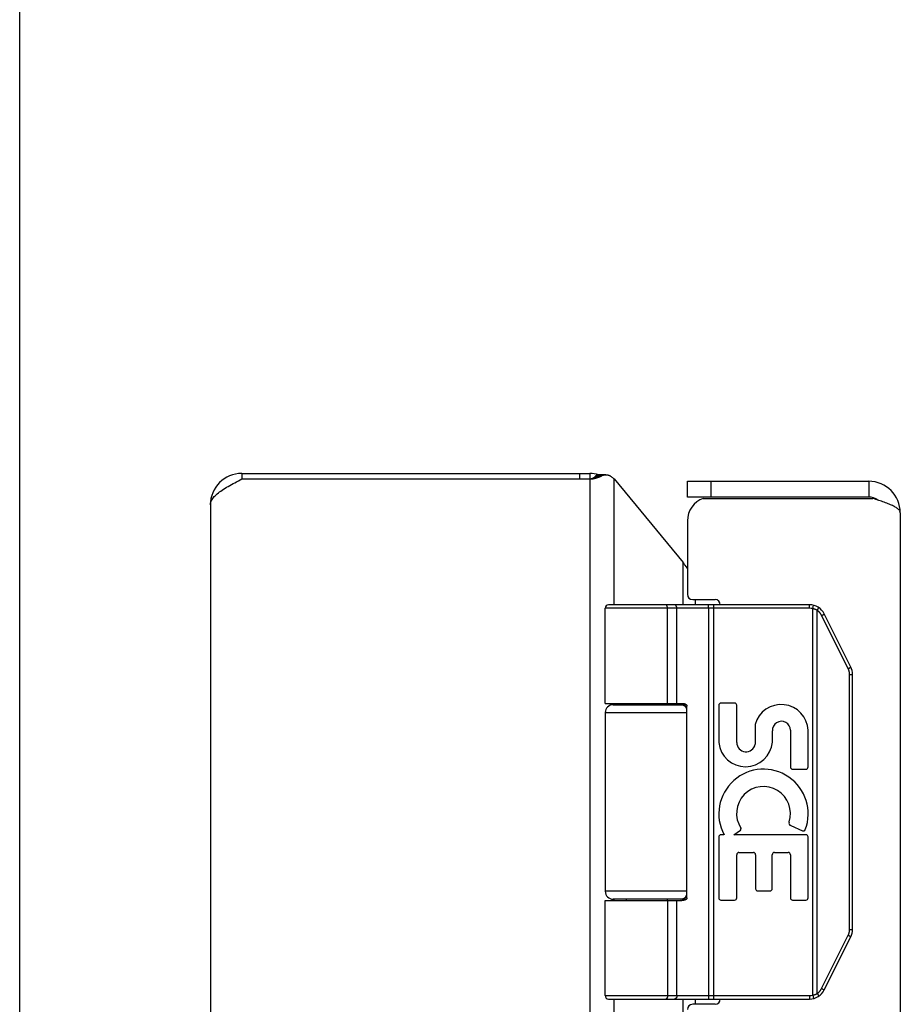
# Model space of a CAD drawing. Header units: inches. Extents: x 0 to 36.8, y 0 to 23.8.
# Tile 6 of 11: x 0 to 3.4, y 14.8 to 18.5. Entities that reach past the tile are written whole.
import ezdxf

# ---------------------------------------------------------------- set-up
doc = ezdxf.new("R2010")
doc.units = ezdxf.units.IN
doc.header["$LTSCALE"] = 2.021622
doc.header["$MEASUREMENT"] = 0
doc.layers.get('0').update_dxf_attribs({"linetype": 'CONTINUOUS'})
doc.layers.add('02___PRT_ALL_AXES', color=7, linetype='CONTINUOUS')

msp = doc.modelspace()

# ---------------------------------------------------------------- linework, layer by layer
at = {"color": 7, "linetype": 'Continuous'}
for p, q in [((0, 0), (0, 23.7838)), ((0.8454, 16.8217), (0.8454, 16.8007)), ((0.8458, 16.8217), (0.8458, 16.8007)), ((2.1296, 16.8217), (2.1296, 16.8007)), ((2.1694, 16.8217), (2.1694, 16.8007)), ((2.1694, 16.8007), (2.1744, 16.8011)), ((2.1744, 16.8011), (2.1806, 16.8032)), ((2.1793, 16.8011), (2.1744, 16.8011)), ((2.1806, 16.8032), (2.1826, 16.8046)), ((2.1918, 16.8032), (2.1806, 16.8032)), ((2.1826, 16.8046), (2.1846, 16.8059)), ((2.1846, 16.8059), (2.1866, 16.8072)), ((2.1866, 16.8072), (2.1881, 16.8087)), ((2.2038, 16.8072), (2.1866, 16.8072)), ((2.1881, 16.8087), (2.1896, 16.8102)), ((2.1896, 16.8102), (2.191, 16.8117)), ((2.2126, 16.8117), (2.191, 16.8117)), ((2.2307, 16.8168), (2.2001, 16.8168)), ((2.5406, 16.7317), (2.5406, 16.7917)), ((2.6306, 16.7317), (2.6306, 16.7917)), ((3.2306, 16.7917), (3.2306, 16.7317)), ((3.2306, 16.7317), (2.5406, 16.7317)), ((3.0053, 16.3087), (2.2279, 16.3087)), ((3.0053, 16.3217), (2.2409, 16.3217)), ((2.4584, 16.3217), (2.4583, 16.3217)), ((2.4585, 16.3217), (2.4584, 16.3217)), ((2.4648, 15.9467), (2.4648, 16.3087)), ((2.4648, 15.9467), (2.4648, 16.3087)), ((2.5008, 15.9467), (2.5008, 16.3087)), ((2.621, 16.3169), (2.621, 16.3172)), ((2.6211, 16.3165), (2.621, 16.3169)), ((2.6211, 16.3162), (2.6211, 16.3165)), ((2.6211, 16.3158), (2.6211, 16.3162)), ((2.6212, 16.3155), (2.6211, 16.3158)), ((2.6212, 16.3151), (2.6212, 16.3155)), ((2.6212, 16.3147), (2.6212, 16.3151)), ((2.6213, 16.3143), (2.6212, 16.3147)), ((2.6213, 16.3139), (2.6213, 16.3143)), ((2.6213, 16.3135), (2.6213, 16.3139)), ((2.6214, 16.3131), (2.6213, 16.3135)), ((2.6214, 16.3121), (2.6214, 16.3125)), ((2.6214, 16.3117), (2.6214, 16.3121)), ((2.6214, 16.3113), (2.6214, 16.3117)), ((2.6215, 16.3108), (2.6214, 16.3113)), ((2.6215, 16.3104), (2.6215, 16.3108)), ((2.6215, 16.31), (2.6215, 16.3104)), ((2.6215, 16.3095), (2.6215, 16.31)), ((2.6215, 16.3091), (2.6215, 16.3095)), ((2.6215, 14.8347), (2.6215, 16.3091)), ((2.6407, 14.8217), (2.6407, 16.3217)), ((3.0053, 16.3087), (3.0053, 16.3217)), ((3.0172, 16.3072), (3.0204, 16.3198)), ((3.0172, 14.8361), (3.0172, 16.3072)), ((3.0345, 16.3004), (3.0348, 16.3007)), ((3.0345, 14.843), (3.0345, 16.3004)), ((3.0348, 16.3007), (3.0351, 16.3013)), ((3.0351, 16.3013), (3.0355, 16.3018)), ((3.0355, 16.3018), (3.0358, 16.3023)), ((3.0358, 16.3023), (3.0361, 16.3029)), ((3.0361, 16.3029), (3.0364, 16.3034)), ((3.0364, 16.3034), (3.0367, 16.3037)), ((3.0367, 16.3037), (3.0369, 16.3041)), ((3.0369, 16.3041), (3.0371, 16.3044)), ((3.0371, 16.3044), (3.0372, 16.3047)), ((3.0372, 16.3047), (3.0374, 16.3051)), ((3.0374, 16.3051), (3.0376, 16.3054)), ((3.0376, 16.3054), (3.0378, 16.3057)), ((3.0378, 16.3057), (3.038, 16.306)), ((3.038, 16.306), (3.0381, 16.3063)), ((3.0381, 16.3063), (3.0383, 16.3066)), ((3.0383, 16.3066), (3.0385, 16.3069)), ((3.0385, 16.3069), (3.0386, 16.3072)), ((3.0386, 16.3072), (3.0387, 16.3075)), ((3.0387, 16.3075), (3.0389, 16.3077)), ((3.0389, 16.3077), (3.039, 16.308)), ((3.0514, 16.2813), (3.052, 16.2816)), ((3.1525, 16.079), (3.0514, 16.2813)), ((3.052, 16.2816), (3.0527, 16.282)), ((3.0527, 16.282), (3.0535, 16.2824)), ((3.0535, 16.2824), (3.0542, 16.2828)), ((3.0542, 16.2828), (3.0549, 16.2831)), ((3.0549, 16.2831), (3.0556, 16.2835)), ((3.0556, 16.2835), (3.0562, 16.2839)), ((3.0562, 16.2839), (3.0567, 16.2841)), ((3.0567, 16.2841), (3.0572, 16.2844)), ((3.0572, 16.2844), (3.0576, 16.2846)), ((3.0576, 16.2846), (3.058, 16.2849)), ((3.058, 16.2849), (3.0584, 16.2851)), ((3.0584, 16.2851), (3.0587, 16.2852)), ((3.0587, 16.2852), (3.0589, 16.2854)), ((3.0589, 16.2854), (3.0591, 16.2855)), ((3.0591, 16.2855), (3.0593, 16.2857)), ((3.0593, 16.2857), (3.0595, 16.2858)), ((3.0595, 16.2858), (3.0597, 16.2859)), ((3.0597, 16.2859), (3.0599, 16.286)), ((3.1623, 16.0849), (3.0612, 16.2871)), ((3.1525, 16.079), (3.1531, 16.0793)), ((3.1531, 16.0793), (3.1538, 16.0797)), ((3.1538, 16.0797), (3.1546, 16.0801)), ((3.1546, 16.0801), (3.1553, 16.0805)), ((3.1553, 16.0805), (3.156, 16.0809)), ((3.156, 16.0809), (3.1567, 16.0813)), ((3.1567, 16.0813), (3.1574, 16.0816)), ((3.1574, 16.0816), (3.1578, 16.0819)), ((3.1578, 16.0819), (3.1583, 16.0821)), ((3.1583, 16.0821), (3.1587, 16.0824)), ((3.1587, 16.0824), (3.1591, 16.0826)), ((3.1591, 16.0826), (3.1595, 16.0828)), ((3.1595, 16.0828), (3.1598, 16.083)), ((3.1598, 16.083), (3.16, 16.0831)), ((3.16, 16.0831), (3.1602, 16.0833)), ((3.1602, 16.0833), (3.1605, 16.0834)), ((3.1605, 16.0834), (3.1607, 16.0835)), ((3.1607, 16.0835), (3.1609, 16.0837)), ((3.1609, 16.0837), (3.1611, 16.0838)), ((3.1577, 15.0864), (3.1577, 16.0569)), ((3.1577, 16.0569), (3.1689, 16.0569)), ((3.1689, 15.0864), (3.1689, 16.0569)), ((2.2579, 15.9417), (2.5366, 15.9417)), ((2.5389, 15.2067), (2.5389, 15.9367)), ((2.2279, 15.9117), (2.5389, 15.9117)), ((2.5389, 15.2317), (2.2279, 15.2317)), ((2.2279, 15.1967), (2.519, 15.1967)), ((2.5366, 15.2017), (2.2579, 15.2017)), ((2.5008, 14.8347), (2.5008, 15.1967)), ((3.0514, 14.862), (3.1525, 15.0643)), ((3.1525, 15.0643), (3.1535, 15.0638)), ((3.1535, 15.0638), (3.1542, 15.0634)), ((3.1542, 15.0634), (3.155, 15.063)), ((3.155, 15.063), (3.1557, 15.0626)), ((3.1557, 15.0626), (3.1564, 15.0623)), ((3.1564, 15.0623), (3.157, 15.0619)), ((3.157, 15.0619), (3.1575, 15.0616)), ((3.1575, 15.0616), (3.158, 15.0614)), ((3.1577, 15.0864), (3.1689, 15.0864)), ((3.158, 15.0614), (3.1584, 15.0611)), ((3.1584, 15.0611), (3.1589, 15.0609)), ((3.0612, 14.8562), (3.1623, 15.0585)), ((3.1589, 15.0609), (3.1593, 15.0606)), ((3.1593, 15.0606), (3.1595, 15.0605)), ((3.1595, 15.0605), (3.1598, 15.0603)), ((3.1598, 15.0603), (3.16, 15.0602)), ((3.16, 15.0602), (3.1602, 15.06)), ((3.1602, 15.06), (3.1605, 15.0599)), ((3.1605, 15.0599), (3.1607, 15.0598)), ((3.1607, 15.0598), (3.1609, 15.0597)), ((3.0345, 14.843), (3.0349, 14.8424)), ((3.0349, 14.8424), (3.0352, 14.8419)), ((3.0352, 14.8419), (3.0356, 14.8413)), ((3.0356, 14.8413), (3.0359, 14.8408)), ((3.0359, 14.8408), (3.0362, 14.8403)), ((3.0362, 14.8403), (3.0365, 14.8398)), ((3.0365, 14.8398), (3.0368, 14.8394)), ((3.0368, 14.8394), (3.037, 14.8391)), ((3.037, 14.8391), (3.0372, 14.8388)), ((3.0372, 14.8388), (3.0373, 14.8384)), ((3.0373, 14.8384), (3.0375, 14.8381)), ((3.0375, 14.8381), (3.0377, 14.8378)), ((3.0377, 14.8378), (3.0379, 14.8375)), ((3.0379, 14.8375), (3.0381, 14.8372)), ((3.0381, 14.8372), (3.0382, 14.8369)), ((3.0382, 14.8369), (3.0384, 14.8366)), ((3.0384, 14.8366), (3.0385, 14.8363)), ((3.0385, 14.8363), (3.0387, 14.836)), ((3.0514, 14.862), (3.0523, 14.8615)), ((3.0523, 14.8615), (3.0531, 14.8611)), ((3.0531, 14.8611), (3.0538, 14.8608)), ((3.0538, 14.8608), (3.0545, 14.8604)), ((3.0545, 14.8604), (3.0552, 14.86)), ((3.0552, 14.86), (3.0559, 14.8596)), ((3.0559, 14.8596), (3.0564, 14.8594)), ((3.0564, 14.8594), (3.0569, 14.8591)), ((3.0569, 14.8591), (3.0573, 14.8589)), ((3.0573, 14.8589), (3.0577, 14.8586)), ((3.0577, 14.8586), (3.0581, 14.8584)), ((3.0581, 14.8584), (3.0584, 14.8582)), ((3.0584, 14.8582), (3.0587, 14.8581)), ((3.0587, 14.8581), (3.0589, 14.8579)), ((3.0589, 14.8579), (3.0591, 14.8578)), ((3.0591, 14.8578), (3.0593, 14.8577)), ((3.0593, 14.8577), (3.0595, 14.8575)), ((3.0595, 14.8575), (3.0597, 14.8574)), ((2.2279, 14.8347), (3.0053, 14.8347)), ((2.2409, 14.8217), (3.0053, 14.8217)), ((2.4584, 14.8217), (2.4583, 14.8217)), ((2.4585, 14.8217), (2.4584, 14.8217)), ((2.4586, 14.8217), (2.4585, 14.8217)), ((2.6211, 14.8268), (2.621, 14.8264)), ((2.6212, 14.8279), (2.6211, 14.8275)), ((2.6211, 14.8275), (2.6211, 14.8271)), ((2.6211, 14.8271), (2.6211, 14.8268)), ((2.6213, 14.829), (2.6212, 14.8286)), ((2.6212, 14.8286), (2.6212, 14.8282)), ((2.6212, 14.8282), (2.6212, 14.8279)), ((2.6214, 14.8302), (2.6213, 14.8298)), ((2.6213, 14.8298), (2.6213, 14.8294)), ((2.6213, 14.8294), (2.6213, 14.829)), ((2.6215, 14.8325), (2.6214, 14.8321)), ((2.6214, 14.8321), (2.6214, 14.8316)), ((2.6214, 14.831), (2.6214, 14.8306)), ((2.6214, 14.8306), (2.6214, 14.8302)), ((2.6215, 14.8347), (2.6215, 14.8342)), ((2.6215, 14.8342), (2.6215, 14.8338)), ((2.6215, 14.8338), (2.6215, 14.8334)), ((2.6215, 14.8334), (2.6215, 14.8329)), ((2.6215, 14.8329), (2.6215, 14.8325)), ((3.0053, 14.8347), (3.0053, 14.8217)), ((3.0172, 14.8361), (3.0204, 14.8235)), ((3.0387, 14.836), (3.0388, 14.8357))]:
    msp.add_line(p, q, dxfattribs=at)
at = {"color": 3, "linetype": 'Continuous'}
for p, q in [((0.8454, 16.8217), (2.1694, 16.8217)), ((0.8454, 16.8007), (2.1694, 16.8007)), ((2.1694, 16.8006), (2.1793, 16.8011)), ((2.1694, 16.8007), (2.1694, 6.8427)), ((2.1918, 16.8032), (2.1958, 16.8046)), ((2.1958, 16.8046), (2.1998, 16.8059)), ((2.1998, 16.8059), (2.2038, 16.8072)), ((2.2038, 16.8072), (2.2068, 16.8087)), ((2.2068, 16.8087), (2.2097, 16.8102)), ((2.2097, 16.8102), (2.2126, 16.8117)), ((2.2614, 16.3217), (2.2614, 16.8007)), ((2.2614, 16.8007), (2.5243, 16.4828)), ((2.5406, 16.7917), (3.2306, 16.7917)), ((2.601, 16.7267), (3.2463, 16.7267)), ((0.7254, 16.7017), (0.7254, 6.9417)), ((2.5406, 16.6417), (2.5406, 16.3617)), ((3.3506, 16.6717), (3.3506, 6.9717)), ((2.5243, 16.3217), (2.5243, 16.4828)), ((2.5606, 16.3417), (2.6456, 16.3417)), ((2.5703, 16.3417), (2.5703, 16.3217)), ((2.2614, 15.9417), (2.2614, 15.9467)), ((2.5243, 15.9417), (2.5243, 15.9464)), ((2.2614, 15.1967), (2.2614, 15.2017)), ((2.5243, 15.1969), (2.5243, 15.2017)), ((2.2614, 8.8217), (2.2614, 14.8217)), ((2.5243, 8.8217), (2.5243, 14.8217)), ((2.6456, 14.8017), (2.5606, 14.8017)), ((2.5703, 14.8217), (2.5703, 14.8017))]:
    msp.add_line(p, q, dxfattribs=at)
for points in [[(0.7254, 16.7017), (0.7256, 16.7052), (0.7262, 16.7087), (0.7271, 16.7123), (0.7284, 16.7158), (0.7301, 16.7193), (0.7321, 16.7229), (0.7345, 16.7264), (0.7373, 16.73), (0.7404, 16.7335), (0.7438, 16.737), (0.7475, 16.7406), (0.7516, 16.7441), (0.7559, 16.7476), (0.7605, 16.7512), (0.7654, 16.7547), (0.7706, 16.7582), (0.776, 16.7618), (0.7816, 16.7653), (0.7874, 16.7688), (0.7933, 16.7724), (0.7995, 16.7759), (0.8058, 16.7795), (0.8122, 16.783), (0.8187, 16.7865), (0.8253, 16.7901), (0.832, 16.7936), (0.8387, 16.7971), (0.8454, 16.8007)], [(2.1793, 16.8011), (2.1814, 16.8015), (2.1918, 16.8032)], [(2.2126, 16.8117), (2.2145, 16.8128), (2.2165, 16.8138), (2.2186, 16.8146), (2.2208, 16.8154), (2.2232, 16.816), (2.2255, 16.8164), (2.2279, 16.8167), (2.2303, 16.8168), (2.2307, 16.8168)], [(2.2307, 16.8168), (2.2327, 16.8168), (2.235, 16.8165), (2.2372, 16.8161), (2.2394, 16.8156), (2.2414, 16.8149), (2.2433, 16.8141), (2.245, 16.8132), (2.2466, 16.8121)], [(2.2614, 16.8007), (2.2591, 16.8026), (2.2567, 16.8045), (2.2543, 16.8064), (2.2518, 16.8083), (2.2492, 16.8102), (2.2466, 16.8121)], [(3.3506, 16.6717), (3.3505, 16.6735), (3.3501, 16.6753), (3.3494, 16.6772), (3.3484, 16.679), (3.3472, 16.6808), (3.3457, 16.6827), (3.3439, 16.6845), (3.3419, 16.6863), (3.3396, 16.6882), (3.3371, 16.69), (3.3343, 16.6918), (3.3313, 16.6937), (3.328, 16.6955), (3.3245, 16.6973), (3.3208, 16.6992), (3.3169, 16.701), (3.3128, 16.7028), (3.3086, 16.7047), (3.3041, 16.7065), (3.2995, 16.7083), (3.2947, 16.7102), (3.2897, 16.712), (3.2846, 16.7138), (3.2794, 16.7157), (3.2741, 16.7175), (3.2687, 16.7193), (3.2632, 16.7212), (3.2576, 16.723), (3.252, 16.7248), (3.2463, 16.7267)], [(2.5243, 16.4828), (2.5253, 16.4811), (2.5264, 16.4794), (2.5275, 16.4777), (2.5286, 16.476), (2.5297, 16.4743), (2.5309, 16.4726)], [(2.5309, 16.4726), (2.5342, 16.4678), (2.5378, 16.463), (2.5406, 16.4592)]]:
    msp.add_lwpolyline(points, dxfattribs=at)
at = {"color": 7, "linetype": 'Continuous'}
for points in [[(2.191, 16.8117), (2.192, 16.8128), (2.193, 16.8138), (2.194, 16.8146), (2.195, 16.8153), (2.1961, 16.8158), (2.1971, 16.8163), (2.198, 16.8166), (2.199, 16.8167), (2.1999, 16.8168), (2.2001, 16.8168)], [(2.4648, 16.3087), (2.4648, 16.3089), (2.4648, 16.3091), (2.4648, 16.3093), (2.4648, 16.3095), (2.4648, 16.3097), (2.4648, 16.31), (2.4648, 16.3102), (2.4648, 16.3104), (2.4648, 16.3106), (2.4647, 16.3108), (2.4647, 16.311), (2.4647, 16.3113), (2.4647, 16.3115), (2.4647, 16.3117), (2.4646, 16.3119), (2.4646, 16.3121), (2.4646, 16.3123), (2.4645, 16.3125), (2.4645, 16.3127), (2.4645, 16.3129), (2.4644, 16.3131), (2.4644, 16.3133), (2.4644, 16.3135), (2.4643, 16.3137), (2.4643, 16.3139), (2.4642, 16.3141), (2.4642, 16.3143), (2.4641, 16.3145), (2.4641, 16.3147), (2.464, 16.3149), (2.464, 16.3151), (2.4639, 16.3153), (2.4639, 16.3155), (2.4638, 16.3157), (2.4637, 16.3158), (2.4637, 16.316), (2.4636, 16.3162), (2.4636, 16.3164), (2.4635, 16.3165), (2.4634, 16.3167), (2.4634, 16.3169), (2.4633, 16.3171), (2.4632, 16.3172), (2.4631, 16.3174), (2.4631, 16.3175), (2.463, 16.3177), (2.4629, 16.3179), (2.4628, 16.318), (2.4628, 16.3182), (2.4627, 16.3183), (2.4626, 16.3184), (2.4625, 16.3186), (2.4624, 16.3187), (2.4623, 16.3189), (2.4623, 16.319), (2.4622, 16.3191), (2.4621, 16.3193), (2.462, 16.3194), (2.4619, 16.3195), (2.4618, 16.3196), (2.4617, 16.3197), (2.4616, 16.3198), (2.4615, 16.32), (2.4614, 16.3201), (2.4613, 16.3202), (2.4612, 16.3203), (2.4611, 16.3204), (2.461, 16.3205), (2.4609, 16.3205), (2.4608, 16.3206), (2.4607, 16.3207), (2.4606, 16.3208), (2.4605, 16.3209), (2.4604, 16.3209), (2.4603, 16.321), (2.4602, 16.3211), (2.4601, 16.3211), (2.46, 16.3212), (2.4599, 16.3213), (2.4598, 16.3213), (2.4597, 16.3214), (2.4596, 16.3214), (2.4595, 16.3214), (2.4594, 16.3215), (2.4593, 16.3215), (2.4592, 16.3215), (2.4591, 16.3216), (2.4589, 16.3216), (2.4588, 16.3216), (2.4587, 16.3216), (2.4586, 16.3216), (2.4585, 16.3217)], [(2.4648, 16.3087), (2.4648, 16.3089), (2.4648, 16.3091), (2.4648, 16.3093), (2.4648, 16.3095), (2.4648, 16.3097), (2.4648, 16.31), (2.4648, 16.3102), (2.4647, 16.3104), (2.4647, 16.3106), (2.4647, 16.3108), (2.4647, 16.311), (2.4647, 16.3113), (2.4647, 16.3115), (2.4646, 16.3117), (2.4646, 16.3119), (2.4646, 16.3121), (2.4645, 16.3123), (2.4645, 16.3125), (2.4645, 16.3127), (2.4644, 16.3129), (2.4644, 16.3131), (2.4644, 16.3133), (2.4643, 16.3135), (2.4643, 16.3137), (2.4642, 16.3139), (2.4642, 16.3141), (2.4642, 16.3143), (2.4641, 16.3145), (2.4641, 16.3147), (2.464, 16.3149), (2.4639, 16.3151), (2.4639, 16.3153), (2.4638, 16.3155), (2.4638, 16.3157), (2.4637, 16.3158), (2.4637, 16.316), (2.4636, 16.3162), (2.4635, 16.3164), (2.4635, 16.3165), (2.4634, 16.3167), (2.4633, 16.3169), (2.4633, 16.3171), (2.4632, 16.3172), (2.4631, 16.3174), (2.463, 16.3175), (2.463, 16.3177), (2.4629, 16.3179), (2.4628, 16.318), (2.4627, 16.3182), (2.4626, 16.3183), (2.4626, 16.3184), (2.4625, 16.3186), (2.4624, 16.3187), (2.4623, 16.3189), (2.4622, 16.319), (2.4621, 16.3191), (2.4621, 16.3193), (2.462, 16.3194), (2.4619, 16.3195), (2.4618, 16.3196), (2.4617, 16.3197), (2.4616, 16.3198), (2.4615, 16.32), (2.4614, 16.3201), (2.4613, 16.3202), (2.4612, 16.3203), (2.4611, 16.3204), (2.461, 16.3205), (2.4609, 16.3205), (2.4608, 16.3206), (2.4607, 16.3207), (2.4606, 16.3208), (2.4605, 16.3209), (2.4604, 16.3209), (2.4603, 16.321), (2.4602, 16.3211), (2.4601, 16.3211), (2.46, 16.3212), (2.4599, 16.3213), (2.4598, 16.3213), (2.4597, 16.3214), (2.4596, 16.3214), (2.4595, 16.3214), (2.4593, 16.3215), (2.4592, 16.3215), (2.4591, 16.3215), (2.459, 16.3216), (2.4589, 16.3216), (2.4588, 16.3216), (2.4587, 16.3216), (2.4586, 16.3216)], [(2.5008, 16.3087), (2.5008, 16.3089), (2.5008, 16.3091), (2.5008, 16.3093), (2.5008, 16.3095), (2.5008, 16.3097), (2.5008, 16.31), (2.5007, 16.3102), (2.5007, 16.3104), (2.5007, 16.3106), (2.5007, 16.3108), (2.5006, 16.311), (2.5006, 16.3113), (2.5006, 16.3115), (2.5005, 16.3117), (2.5005, 16.3119), (2.5005, 16.3121), (2.5004, 16.3123), (2.5004, 16.3125), (2.5003, 16.3127), (2.5003, 16.3129), (2.5002, 16.3131), (2.5001, 16.3133), (2.5001, 16.3135), (2.5, 16.3137), (2.5, 16.3139), (2.4999, 16.3141), (2.4998, 16.3143), (2.4997, 16.3145), (2.4997, 16.3147), (2.4996, 16.3149), (2.4995, 16.3151), (2.4994, 16.3153), (2.4993, 16.3155), (2.4993, 16.3157), (2.4992, 16.3158), (2.4991, 16.316), (2.499, 16.3162), (2.4989, 16.3164), (2.4988, 16.3165), (2.4987, 16.3167), (2.4986, 16.3169), (2.4985, 16.3171), (2.4984, 16.3172), (2.4983, 16.3174), (2.4981, 16.3175), (2.498, 16.3177), (2.4979, 16.3179), (2.4978, 16.318), (2.4977, 16.3182), (2.4976, 16.3183), (2.4974, 16.3184), (2.4973, 16.3186), (2.4972, 16.3187), (2.4971, 16.3189), (2.4969, 16.319), (2.4968, 16.3191), (2.4967, 16.3193), (2.4965, 16.3194), (2.4964, 16.3195), (2.4963, 16.3196), (2.4961, 16.3197), (2.496, 16.3198), (2.4958, 16.32), (2.4957, 16.3201), (2.4955, 16.3202), (2.4954, 16.3203), (2.4952, 16.3204), (2.4951, 16.3205), (2.495, 16.3205), (2.4948, 16.3206), (2.4946, 16.3207), (2.4945, 16.3208), (2.4943, 16.3209), (2.4942, 16.3209), (2.494, 16.321), (2.4939, 16.3211), (2.4937, 16.3211), (2.4936, 16.3212), (2.4934, 16.3213), (2.4932, 16.3213), (2.4931, 16.3214), (2.4929, 16.3214), (2.4928, 16.3214), (2.4926, 16.3215), (2.4924, 16.3215), (2.4923, 16.3215), (2.4921, 16.3216), (2.4919, 16.3216), (2.4918, 16.3216), (2.4916, 16.3216), (2.4915, 16.3216), (2.4913, 16.3217), (2.4911, 16.3217), (2.491, 16.3217)], [(2.621, 16.3172), (2.621, 16.3174), (2.6209, 16.3175), (2.6209, 16.3177), (2.6209, 16.3179), (2.6209, 16.318), (2.6208, 16.3182), (2.6208, 16.3183), (2.6208, 16.3184), (2.6208, 16.3186), (2.6207, 16.3187), (2.6207, 16.3189), (2.6207, 16.319), (2.6207, 16.3191), (2.6206, 16.3193), (2.6206, 16.3194), (2.6206, 16.3195), (2.6206, 16.3196), (2.6205, 16.3197), (2.6205, 16.3198), (2.6205, 16.32), (2.6204, 16.3201), (2.6204, 16.3202), (2.6204, 16.3203), (2.6204, 16.3204), (2.6203, 16.3205), (2.6203, 16.3205), (2.6203, 16.3206), (2.6202, 16.3207), (2.6202, 16.3208), (2.6202, 16.3209), (2.6201, 16.3209), (2.6201, 16.321), (2.6201, 16.3211), (2.62, 16.3211), (2.62, 16.3212), (2.62, 16.3213), (2.6199, 16.3213), (2.6199, 16.3214), (2.6199, 16.3214), (2.6198, 16.3214), (2.6198, 16.3215), (2.6198, 16.3215), (2.6197, 16.3215), (2.6197, 16.3216), (2.6197, 16.3216), (2.6196, 16.3216), (2.6196, 16.3216), (2.6196, 16.3216), (2.6195, 16.3217), (2.6195, 16.3217), (2.6195, 16.3217)], [(2.6214, 16.3125), (2.6214, 16.3127), (2.6214, 16.3131)], [(3.0345, 16.3004), (3.034, 16.3007), (3.0335, 16.3009), (3.033, 16.3012), (3.0325, 16.3015), (3.032, 16.3018), (3.0315, 16.3021), (3.031, 16.3023), (3.0304, 16.3026), (3.0299, 16.3028), (3.0294, 16.3031), (3.0288, 16.3033), (3.0283, 16.3036), (3.0278, 16.3038), (3.0272, 16.304), (3.0267, 16.3043), (3.0262, 16.3045), (3.0256, 16.3047), (3.0251, 16.3049), (3.0245, 16.3051), (3.024, 16.3053), (3.0234, 16.3055), (3.0229, 16.3057), (3.0223, 16.3058), (3.0217, 16.306), (3.0212, 16.3062), (3.0206, 16.3063), (3.0201, 16.3065), (3.0195, 16.3067), (3.0189, 16.3068), (3.0184, 16.3069), (3.0178, 16.3071), (3.0172, 16.3072)], [(3.0514, 16.2813), (3.0511, 16.2818), (3.0509, 16.2823), (3.0506, 16.2827), (3.0504, 16.2832), (3.0501, 16.2837), (3.0498, 16.2841), (3.0496, 16.2846), (3.0493, 16.285), (3.049, 16.2855), (3.0487, 16.2859), (3.0484, 16.2864), (3.0481, 16.2868), (3.0478, 16.2873), (3.0475, 16.2877), (3.0472, 16.2882), (3.0469, 16.2886), (3.0466, 16.289), (3.0463, 16.2894), (3.0459, 16.2899), (3.0456, 16.2903), (3.0453, 16.2907), (3.0449, 16.2911), (3.0446, 16.2915), (3.0442, 16.2919), (3.0439, 16.2923), (3.0435, 16.2927), (3.0431, 16.2931), (3.0428, 16.2935), (3.0424, 16.2939), (3.042, 16.2943), (3.0416, 16.2946), (3.0412, 16.295), (3.0408, 16.2954), (3.0405, 16.2957), (3.0401, 16.2961), (3.0397, 16.2965), (3.0392, 16.2968), (3.0388, 16.2971), (3.0384, 16.2975), (3.038, 16.2978), (3.0376, 16.2982), (3.0372, 16.2985), (3.0367, 16.2988), (3.0363, 16.2991), (3.0359, 16.2994), (3.0354, 16.2998), (3.035, 16.3001), (3.0345, 16.3004)], [(3.039, 16.308), (3.0391, 16.3081), (3.0391, 16.3082), (3.0392, 16.3084), (3.0392, 16.3085), (3.0393, 16.3086), (3.0394, 16.3087), (3.0394, 16.3088), (3.0395, 16.3089), (3.0395, 16.3091), (3.0395, 16.3092), (3.0396, 16.3093), (3.0396, 16.3094), (3.0397, 16.3095), (3.0397, 16.3096), (3.0397, 16.3097), (3.0398, 16.3097), (3.0398, 16.3098), (3.0398, 16.3099), (3.0399, 16.31), (3.0399, 16.3101), (3.0399, 16.3102), (3.0399, 16.3102), (3.04, 16.3103), (3.04, 16.3104), (3.04, 16.3105), (3.04, 16.3105), (3.04, 16.3106), (3.04, 16.3106), (3.04, 16.3107), (3.04, 16.3107), (3.0401, 16.3108), (3.0401, 16.3108), (3.0401, 16.3109), (3.0401, 16.3109), (3.04, 16.311), (3.04, 16.311), (3.04, 16.311), (3.04, 16.3111), (3.04, 16.3111), (3.04, 16.3111), (3.04, 16.3111), (3.04, 16.3112), (3.0399, 16.3112)], [(3.0599, 16.286), (3.06, 16.2861), (3.0601, 16.2861), (3.0602, 16.2862), (3.0603, 16.2863), (3.0603, 16.2863), (3.0604, 16.2864), (3.0605, 16.2864), (3.0605, 16.2865), (3.0606, 16.2865), (3.0607, 16.2865), (3.0607, 16.2866), (3.0608, 16.2866), (3.0608, 16.2867), (3.0609, 16.2867), (3.0609, 16.2867), (3.061, 16.2868), (3.061, 16.2868), (3.061, 16.2868), (3.0611, 16.2869), (3.0611, 16.2869), (3.0611, 16.2869), (3.0611, 16.287), (3.0612, 16.287), (3.0612, 16.287), (3.0612, 16.287), (3.0612, 16.2871), (3.0612, 16.2871), (3.0612, 16.2871), (3.0612, 16.2871), (3.0612, 16.2871)], [(3.1577, 16.0569), (3.1577, 16.0575), (3.1577, 16.058), (3.1577, 16.0585), (3.1577, 16.0591), (3.1577, 16.0596), (3.1576, 16.0602), (3.1576, 16.0607), (3.1575, 16.0613), (3.1575, 16.0618), (3.1574, 16.0624), (3.1574, 16.0629), (3.1573, 16.0634), (3.1572, 16.064), (3.1571, 16.0645), (3.1571, 16.0651), (3.157, 16.0656), (3.1569, 16.0661), (3.1568, 16.0667), (3.1566, 16.0672), (3.1565, 16.0677), (3.1564, 16.0683), (3.1563, 16.0688), (3.1561, 16.0693), (3.156, 16.0699), (3.1559, 16.0704), (3.1557, 16.0709), (3.1555, 16.0714), (3.1554, 16.072), (3.1552, 16.0725), (3.155, 16.073), (3.1549, 16.0735), (3.1547, 16.074), (3.1545, 16.0745), (3.1543, 16.0751), (3.1541, 16.0756), (3.1539, 16.0761), (3.1537, 16.0766), (3.1534, 16.0771), (3.1532, 16.0776), (3.153, 16.0781), (3.1527, 16.0786), (3.1525, 16.079)], [(3.1611, 16.0838), (3.1611, 16.0838), (3.1612, 16.0839), (3.1613, 16.084), (3.1614, 16.084), (3.1615, 16.0841), (3.1615, 16.0841), (3.1616, 16.0842), (3.1617, 16.0842), (3.1617, 16.0842), (3.1618, 16.0843), (3.1619, 16.0843), (3.1619, 16.0844), (3.162, 16.0844), (3.162, 16.0845), (3.1621, 16.0845), (3.1621, 16.0845), (3.1621, 16.0846), (3.1622, 16.0846), (3.1622, 16.0846), (3.1622, 16.0847), (3.1622, 16.0847), (3.1623, 16.0847), (3.1623, 16.0847), (3.1623, 16.0848), (3.1623, 16.0848), (3.1623, 16.0848), (3.1623, 16.0848), (3.1623, 16.0848), (3.1623, 16.0848), (3.1623, 16.0849)], [(2.2279, 15.9467), (2.519, 15.9467), (2.5196, 15.9467), (2.5203, 15.9466), (2.521, 15.9466), (2.5216, 15.9466), (2.5223, 15.9466), (2.5229, 15.9465), (2.5235, 15.9465), (2.524, 15.9464), (2.5246, 15.9464), (2.5251, 15.9463), (2.5256, 15.9462), (2.5261, 15.9462), (2.5266, 15.9461), (2.5271, 15.946), (2.5275, 15.9459), (2.5279, 15.9458), (2.5283, 15.9458), (2.5287, 15.9457), (2.5291, 15.9456), (2.5295, 15.9455), (2.5298, 15.9454), (2.5302, 15.9453), (2.5305, 15.9452), (2.5308, 15.9451), (2.5311, 15.945), (2.5314, 15.9448), (2.5317, 15.9447), (2.532, 15.9446), (2.5323, 15.9445), (2.5326, 15.9444), (2.5328, 15.9443), (2.5331, 15.9442), (2.5333, 15.944), (2.5335, 15.9439), (2.5338, 15.9438), (2.534, 15.9437), (2.5342, 15.9436), (2.5344, 15.9434), (2.5346, 15.9433), (2.5348, 15.9432), (2.535, 15.9431), (2.5351, 15.9429), (2.5353, 15.9428), (2.5355, 15.9427), (2.5356, 15.9426), (2.5358, 15.9425), (2.5359, 15.9423), (2.5361, 15.9422), (2.5362, 15.9421), (2.5363, 15.942), (2.5365, 15.9418), (2.5366, 15.9417), (2.5367, 15.9416), (2.5368, 15.9415), (2.5369, 15.9414), (2.537, 15.9412), (2.5371, 15.9411), (2.5372, 15.941), (2.5373, 15.9409), (2.5374, 15.9408), (2.5375, 15.9406), (2.5376, 15.9405), (2.5377, 15.9404), (2.5377, 15.9403), (2.5378, 15.9402), (2.5379, 15.9401), (2.538, 15.9399), (2.538, 15.9398), (2.5381, 15.9397), (2.5381, 15.9396), (2.5382, 15.9395), (2.5383, 15.9394), (2.5383, 15.9393), (2.5384, 15.9392), (2.5384, 15.939), (2.5384, 15.9389), (2.5385, 15.9388), (2.5385, 15.9387), (2.5386, 15.9386), (2.5386, 15.9385), (2.5386, 15.9384), (2.5387, 15.9383), (2.5387, 15.9382), (2.5387, 15.9381), (2.5387, 15.9379), (2.5388, 15.9378), (2.5388, 15.9377), (2.5388, 15.9376), (2.5388, 15.9375), (2.5388, 15.9374), (2.5388, 15.9373), (2.5388, 15.9372), (2.5389, 15.9371), (2.5389, 15.937), (2.5389, 15.9369), (2.5389, 15.9368), (2.5389, 15.9367)], [(2.4648, 15.1967), (2.4648, 14.8344), (2.4648, 14.8342), (2.4648, 14.834), (2.4648, 14.8338), (2.4648, 14.8336), (2.4648, 14.8334), (2.4648, 14.8331), (2.4647, 14.8329), (2.4647, 14.8327), (2.4647, 14.8325), (2.4647, 14.8323), (2.4647, 14.8321), (2.4647, 14.8319), (2.4646, 14.8316), (2.4646, 14.8314), (2.4646, 14.8312), (2.4645, 14.831), (2.4645, 14.8308), (2.4645, 14.8306), (2.4644, 14.8304), (2.4644, 14.8302), (2.4644, 14.83), (2.4643, 14.8298), (2.4643, 14.8296), (2.4642, 14.8294), (2.4642, 14.8292), (2.4642, 14.829), (2.4641, 14.8288), (2.4641, 14.8286), (2.464, 14.8284), (2.4639, 14.8282), (2.4639, 14.828), (2.4638, 14.8279), (2.4638, 14.8277), (2.4637, 14.8275), (2.4637, 14.8273), (2.4636, 14.8271), (2.4635, 14.827), (2.4635, 14.8268), (2.4634, 14.8266), (2.4633, 14.8264), (2.4633, 14.8263), (2.4632, 14.8261), (2.4631, 14.8259), (2.463, 14.8258), (2.463, 14.8256), (2.4629, 14.8255), (2.4628, 14.8253), (2.4627, 14.8252), (2.4626, 14.825), (2.4626, 14.8249), (2.4625, 14.8247), (2.4624, 14.8246), (2.4623, 14.8245), (2.4622, 14.8243), (2.4621, 14.8242), (2.4621, 14.8241), (2.462, 14.8239), (2.4619, 14.8238), (2.4618, 14.8237), (2.4617, 14.8236), (2.4616, 14.8235), (2.4615, 14.8234), (2.4614, 14.8233), (2.4613, 14.8232), (2.4612, 14.8231), (2.4611, 14.823), (2.461, 14.8229), (2.4609, 14.8228), (2.4608, 14.8227), (2.4607, 14.8226), (2.4606, 14.8225), (2.4605, 14.8225), (2.4604, 14.8224), (2.4603, 14.8223), (2.4602, 14.8222), (2.4601, 14.8222), (2.46, 14.8221), (2.4599, 14.8221), (2.4598, 14.822), (2.4597, 14.822), (2.4596, 14.8219), (2.4595, 14.8219), (2.4593, 14.8218), (2.4592, 14.8218), (2.4591, 14.8218), (2.459, 14.8218), (2.4589, 14.8217), (2.4588, 14.8217), (2.4587, 14.8217), (2.4586, 14.8217)], [(2.4648, 15.1967), (2.4648, 14.8344), (2.4648, 14.8342), (2.4648, 14.834), (2.4648, 14.8338), (2.4648, 14.8336), (2.4648, 14.8334), (2.4648, 14.8331), (2.4648, 14.8329), (2.4648, 14.8327), (2.4647, 14.8325), (2.4647, 14.8323), (2.4647, 14.8321), (2.4647, 14.8319), (2.4647, 14.8316), (2.4646, 14.8314), (2.4646, 14.8312), (2.4646, 14.831), (2.4645, 14.8308), (2.4645, 14.8306), (2.4645, 14.8304), (2.4644, 14.8302), (2.4644, 14.83), (2.4644, 14.8298), (2.4643, 14.8296), (2.4643, 14.8294), (2.4642, 14.8292), (2.4642, 14.829), (2.4641, 14.8288), (2.4641, 14.8286), (2.464, 14.8284), (2.464, 14.8282), (2.4639, 14.828), (2.4639, 14.8279), (2.4638, 14.8277), (2.4637, 14.8275), (2.4637, 14.8273), (2.4636, 14.8271), (2.4636, 14.827), (2.4635, 14.8268), (2.4634, 14.8266), (2.4634, 14.8264), (2.4633, 14.8263), (2.4632, 14.8261), (2.4631, 14.8259), (2.4631, 14.8258), (2.463, 14.8256), (2.4629, 14.8255), (2.4628, 14.8253), (2.4628, 14.8252), (2.4627, 14.825), (2.4626, 14.8249), (2.4625, 14.8247), (2.4624, 14.8246), (2.4623, 14.8245), (2.4623, 14.8243), (2.4622, 14.8242), (2.4621, 14.8241), (2.462, 14.8239), (2.4619, 14.8238), (2.4618, 14.8237), (2.4617, 14.8236), (2.4616, 14.8235), (2.4615, 14.8234), (2.4614, 14.8233), (2.4613, 14.8232), (2.4612, 14.8231), (2.4611, 14.823), (2.461, 14.8229), (2.4609, 14.8228), (2.4608, 14.8227), (2.4607, 14.8226), (2.4606, 14.8225), (2.4605, 14.8225), (2.4604, 14.8224), (2.4603, 14.8223), (2.4602, 14.8222), (2.4601, 14.8222), (2.46, 14.8221), (2.4599, 14.8221), (2.4598, 14.822), (2.4597, 14.822), (2.4596, 14.8219), (2.4595, 14.8219), (2.4594, 14.8218), (2.4593, 14.8218), (2.4592, 14.8218), (2.4591, 14.8218), (2.4589, 14.8217), (2.4588, 14.8217), (2.4587, 14.8217), (2.4586, 14.8217)], [(2.5389, 15.2067), (2.5389, 15.2066), (2.5389, 15.2064), (2.5389, 15.2063), (2.5389, 15.2062), (2.5388, 15.2061), (2.5388, 15.206), (2.5388, 15.2059), (2.5388, 15.2058), (2.5388, 15.2057), (2.5388, 15.2056), (2.5388, 15.2055), (2.5387, 15.2054), (2.5387, 15.2053), (2.5387, 15.2052), (2.5387, 15.2051), (2.5386, 15.2049), (2.5386, 15.2048), (2.5386, 15.2047), (2.5385, 15.2046), (2.5385, 15.2045), (2.5384, 15.2044), (2.5384, 15.2043), (2.5384, 15.2042), (2.5383, 15.2041), (2.5383, 15.2039), (2.5382, 15.2038), (2.5381, 15.2037), (2.5381, 15.2036), (2.538, 15.2035), (2.538, 15.2034), (2.5379, 15.2033), (2.5378, 15.2031), (2.5377, 15.203), (2.5377, 15.2029), (2.5376, 15.2028), (2.5375, 15.2027), (2.5374, 15.2026), (2.5373, 15.2024), (2.5372, 15.2023), (2.5371, 15.2022), (2.537, 15.2021), (2.5369, 15.202), (2.5368, 15.2018), (2.5367, 15.2017), (2.5366, 15.2016), (2.5365, 15.2015), (2.5363, 15.2014), (2.5362, 15.2012), (2.5361, 15.2011), (2.5359, 15.201), (2.5358, 15.2009), (2.5356, 15.2007), (2.5355, 15.2006), (2.5353, 15.2005), (2.5351, 15.2004), (2.535, 15.2003), (2.5348, 15.2001), (2.5346, 15.2), (2.5344, 15.1999), (2.5342, 15.1998), (2.534, 15.1996), (2.5338, 15.1995), (2.5335, 15.1994), (2.5333, 15.1993), (2.5331, 15.1992), (2.5328, 15.199), (2.5326, 15.1989), (2.5323, 15.1988), (2.532, 15.1987), (2.5317, 15.1986), (2.5314, 15.1985), (2.5311, 15.1984), (2.5308, 15.1983), (2.5305, 15.1982), (2.5302, 15.1981), (2.5298, 15.198), (2.5295, 15.1979), (2.5291, 15.1978), (2.5287, 15.1977), (2.5283, 15.1976), (2.5279, 15.1975), (2.5275, 15.1974), (2.5271, 15.1973), (2.5266, 15.1972), (2.5261, 15.1972), (2.5256, 15.1971), (2.5251, 15.197), (2.5246, 15.197), (2.524, 15.1969), (2.5235, 15.1969), (2.5229, 15.1968), (2.5223, 15.1968), (2.5216, 15.1967), (2.521, 15.1967), (2.5203, 15.1967), (2.5196, 15.1967), (2.519, 15.1967)], [(3.1525, 15.0643), (3.1527, 15.0648), (3.153, 15.0653), (3.1532, 15.0658), (3.1534, 15.0663), (3.1537, 15.0668), (3.1539, 15.0673), (3.1541, 15.0678), (3.1543, 15.0683), (3.1545, 15.0688), (3.1547, 15.0693), (3.1549, 15.0698), (3.155, 15.0703), (3.1552, 15.0708), (3.1554, 15.0714), (3.1555, 15.0719), (3.1557, 15.0724), (3.1559, 15.0729), (3.156, 15.0735), (3.1561, 15.074), (3.1563, 15.0745), (3.1564, 15.075), (3.1565, 15.0756), (3.1566, 15.0761), (3.1568, 15.0766), (3.1569, 15.0772), (3.157, 15.0777), (3.1571, 15.0783), (3.1571, 15.0788), (3.1572, 15.0793), (3.1573, 15.0799), (3.1574, 15.0804), (3.1574, 15.081), (3.1575, 15.0815), (3.1575, 15.0821), (3.1576, 15.0826), (3.1576, 15.0831), (3.1577, 15.0837), (3.1577, 15.0842), (3.1577, 15.0848), (3.1577, 15.0853), (3.1577, 15.0859), (3.1577, 15.0864)], [(3.1609, 15.0597), (3.1611, 15.0595), (3.1611, 15.0595), (3.1612, 15.0594), (3.1613, 15.0594), (3.1614, 15.0593), (3.1615, 15.0593), (3.1615, 15.0592), (3.1616, 15.0592), (3.1617, 15.0591), (3.1617, 15.0591), (3.1618, 15.059), (3.1619, 15.059), (3.1619, 15.0589), (3.162, 15.0589), (3.162, 15.0589), (3.1621, 15.0588), (3.1621, 15.0588), (3.1621, 15.0588), (3.1622, 15.0587), (3.1622, 15.0587), (3.1622, 15.0587), (3.1622, 15.0586), (3.1623, 15.0586), (3.1623, 15.0586), (3.1623, 15.0586), (3.1623, 15.0585), (3.1623, 15.0585), (3.1623, 15.0585), (3.1623, 15.0585), (3.1623, 15.0585), (3.1623, 15.0585)], [(3.0172, 14.8361), (3.0178, 14.8362), (3.0184, 14.8364), (3.0189, 14.8365), (3.0195, 14.8367), (3.0201, 14.8368), (3.0206, 14.837), (3.0212, 14.8371), (3.0217, 14.8373), (3.0223, 14.8375), (3.0229, 14.8377), (3.0234, 14.8378), (3.024, 14.838), (3.0245, 14.8382), (3.0251, 14.8384), (3.0256, 14.8386), (3.0262, 14.8388), (3.0267, 14.8391), (3.0272, 14.8393), (3.0278, 14.8395), (3.0283, 14.8397), (3.0288, 14.84), (3.0294, 14.8402), (3.0299, 14.8405), (3.0304, 14.8407), (3.031, 14.841), (3.0315, 14.8413), (3.032, 14.8415), (3.0325, 14.8418), (3.033, 14.8421), (3.0335, 14.8424), (3.034, 14.8427), (3.0345, 14.843)], [(3.0345, 14.843), (3.035, 14.8433), (3.0354, 14.8436), (3.0359, 14.8439), (3.0363, 14.8442), (3.0367, 14.8445), (3.0372, 14.8448), (3.0376, 14.8452), (3.038, 14.8455), (3.0384, 14.8458), (3.0388, 14.8462), (3.0392, 14.8465), (3.0397, 14.8469), (3.0401, 14.8472), (3.0405, 14.8476), (3.0408, 14.8479), (3.0412, 14.8483), (3.0416, 14.8487), (3.042, 14.8491), (3.0424, 14.8494), (3.0428, 14.8498), (3.0431, 14.8502), (3.0435, 14.8506), (3.0439, 14.851), (3.0442, 14.8514), (3.0446, 14.8518), (3.0449, 14.8522), (3.0453, 14.8526), (3.0456, 14.853), (3.0459, 14.8535), (3.0463, 14.8539), (3.0466, 14.8543), (3.0469, 14.8547), (3.0472, 14.8552), (3.0475, 14.8556), (3.0478, 14.856), (3.0481, 14.8565), (3.0484, 14.8569), (3.0487, 14.8574), (3.049, 14.8578), (3.0493, 14.8583), (3.0496, 14.8587), (3.0498, 14.8592), (3.0501, 14.8597), (3.0504, 14.8601), (3.0506, 14.8606), (3.0509, 14.8611), (3.0511, 14.8615), (3.0514, 14.862)], [(3.0597, 14.8574), (3.0599, 14.8573), (3.06, 14.8572), (3.0601, 14.8572), (3.0602, 14.8571), (3.0603, 14.8571), (3.0603, 14.857), (3.0604, 14.857), (3.0605, 14.8569), (3.0605, 14.8569), (3.0606, 14.8568), (3.0607, 14.8568), (3.0607, 14.8567), (3.0608, 14.8567), (3.0608, 14.8567), (3.0609, 14.8566), (3.0609, 14.8566), (3.061, 14.8565), (3.061, 14.8565), (3.061, 14.8565), (3.0611, 14.8564), (3.0611, 14.8564), (3.0611, 14.8564), (3.0611, 14.8564), (3.0612, 14.8563), (3.0612, 14.8563), (3.0612, 14.8563), (3.0612, 14.8563), (3.0612, 14.8563), (3.0612, 14.8562), (3.0612, 14.8562), (3.0612, 14.8562)], [(2.5008, 14.8347), (2.5008, 14.8344), (2.5008, 14.8342), (2.5008, 14.834), (2.5008, 14.8338), (2.5008, 14.8336), (2.5008, 14.8334), (2.5007, 14.8331), (2.5007, 14.8329), (2.5007, 14.8327), (2.5007, 14.8325), (2.5006, 14.8323), (2.5006, 14.8321), (2.5006, 14.8319), (2.5005, 14.8316), (2.5005, 14.8314), (2.5005, 14.8312), (2.5004, 14.831), (2.5004, 14.8308), (2.5003, 14.8306), (2.5003, 14.8304), (2.5002, 14.8302), (2.5001, 14.83), (2.5001, 14.8298), (2.5, 14.8296), (2.5, 14.8294), (2.4999, 14.8292), (2.4998, 14.829), (2.4997, 14.8288), (2.4997, 14.8286), (2.4996, 14.8284), (2.4995, 14.8282), (2.4994, 14.828), (2.4993, 14.8279), (2.4993, 14.8277), (2.4992, 14.8275), (2.4991, 14.8273), (2.499, 14.8271), (2.4989, 14.827), (2.4988, 14.8268), (2.4987, 14.8266), (2.4986, 14.8264), (2.4985, 14.8263), (2.4984, 14.8261), (2.4983, 14.8259), (2.4981, 14.8258), (2.498, 14.8256), (2.4979, 14.8255), (2.4978, 14.8253), (2.4977, 14.8252), (2.4976, 14.825), (2.4974, 14.8249), (2.4973, 14.8247), (2.4972, 14.8246), (2.4971, 14.8245), (2.4969, 14.8243), (2.4968, 14.8242), (2.4967, 14.8241), (2.4965, 14.8239), (2.4964, 14.8238), (2.4963, 14.8237), (2.4961, 14.8236), (2.496, 14.8235), (2.4958, 14.8234), (2.4957, 14.8233), (2.4955, 14.8232), (2.4954, 14.8231), (2.4952, 14.823), (2.4951, 14.8229), (2.495, 14.8228), (2.4948, 14.8227), (2.4946, 14.8226), (2.4945, 14.8225), (2.4943, 14.8225), (2.4942, 14.8224), (2.494, 14.8223), (2.4939, 14.8222), (2.4937, 14.8222), (2.4936, 14.8221), (2.4934, 14.8221), (2.4932, 14.822), (2.4931, 14.822), (2.4929, 14.8219), (2.4928, 14.8219), (2.4926, 14.8218), (2.4924, 14.8218), (2.4923, 14.8218), (2.4921, 14.8218), (2.4919, 14.8217), (2.4918, 14.8217), (2.4916, 14.8217), (2.4915, 14.8217), (2.4913, 14.8217), (2.4911, 14.8217), (2.491, 14.8217)], [(2.621, 14.8264), (2.621, 14.8261), (2.621, 14.8259), (2.6209, 14.8258), (2.6209, 14.8256), (2.6209, 14.8255), (2.6209, 14.8253), (2.6208, 14.8252), (2.6208, 14.825), (2.6208, 14.8249), (2.6208, 14.8247), (2.6207, 14.8246), (2.6207, 14.8245), (2.6207, 14.8243), (2.6207, 14.8242), (2.6206, 14.8241), (2.6206, 14.8239), (2.6206, 14.8238), (2.6206, 14.8237), (2.6205, 14.8236), (2.6205, 14.8235), (2.6205, 14.8234), (2.6204, 14.8233), (2.6204, 14.8232), (2.6204, 14.8231), (2.6204, 14.823), (2.6203, 14.8229), (2.6203, 14.8228), (2.6203, 14.8227), (2.6202, 14.8226), (2.6202, 14.8225), (2.6202, 14.8225), (2.6201, 14.8224), (2.6201, 14.8223), (2.6201, 14.8222), (2.62, 14.8222), (2.62, 14.8221), (2.62, 14.8221), (2.6199, 14.822), (2.6199, 14.822), (2.6199, 14.8219), (2.6198, 14.8219), (2.6198, 14.8218), (2.6198, 14.8218), (2.6197, 14.8218), (2.6197, 14.8218), (2.6197, 14.8217), (2.6196, 14.8217), (2.6196, 14.8217), (2.6196, 14.8217), (2.6195, 14.8217), (2.6195, 14.8217), (2.6195, 14.8217)], [(2.6214, 14.8316), (2.6214, 14.8312), (2.6214, 14.831)], [(3.0388, 14.8357), (3.0389, 14.8355), (3.039, 14.8353), (3.0391, 14.8352), (3.0391, 14.8351), (3.0392, 14.835), (3.0392, 14.8348), (3.0393, 14.8347), (3.0394, 14.8346), (3.0394, 14.8345), (3.0395, 14.8344), (3.0395, 14.8343), (3.0395, 14.8342), (3.0396, 14.8341), (3.0396, 14.834), (3.0397, 14.8339), (3.0397, 14.8338), (3.0397, 14.8337), (3.0398, 14.8336), (3.0398, 14.8335), (3.0398, 14.8334), (3.0399, 14.8333), (3.0399, 14.8332), (3.0399, 14.8332), (3.0399, 14.8331), (3.04, 14.833), (3.04, 14.8329), (3.04, 14.8329), (3.04, 14.8328), (3.04, 14.8327), (3.04, 14.8327), (3.04, 14.8326), (3.04, 14.8326), (3.0401, 14.8325), (3.0401, 14.8325), (3.0401, 14.8324), (3.0401, 14.8324), (3.04, 14.8324), (3.04, 14.8323), (3.04, 14.8323), (3.04, 14.8323), (3.04, 14.8322), (3.04, 14.8322), (3.04, 14.8322), (3.04, 14.8322), (3.0399, 14.8321)]]:
    msp.add_lwpolyline(points, dxfattribs=at)
at = {"color": 3, "linetype": 'Continuous'}
for centre, radius, start, end in [((0.8454, 16.7017), 0.12, 90, 180), ((2.1694, 16.7017), 0.12, 73.7085, 90), ((3.2306, 16.6717), 0.12, 0, 90), ((2.6306, 16.6417), 0.09, 109.1881, 180), ((2.5606, 16.3617), 0.02, 180, 270), ((2.6456, 16.3217), 0.02, 0, 90), ((2.5606, 14.7817), 0.02, 90, 180), ((2.6456, 14.8217), 0.02, 270, 360)]:
    msp.add_arc(centre, radius, start, end, dxfattribs=at)
at = {"color": 7, "linetype": 'Continuous'}
for centre, radius, start, end in [((3.2306, 16.6717), 0.06, 54.2015, 90), ((2.2409, 16.3087), 0.013, 90, 180), ((3.0053, 16.2592), 0.0625, 26.565, 90), ((3.0053, 16.2592), 0.0495, 76.056, 90), ((3.1064, 16.0569), 0.0625, 360, 26.5651), ((2.2579, 15.9117), 0.03, 90, 180), ((2.5129, 15.9117), 0.03, 30.1277, 90), ((2.2579, 15.2317), 0.03, 180, 270), ((2.5129, 15.2317), 0.03, 270, 329.8723), ((3.1064, 15.0864), 0.0625, 333.4349, 0), ((3.0053, 14.8842), 0.0625, 270, 333.435), ((2.2409, 14.8347), 0.013, 180, 270), ((3.0053, 14.8842), 0.0495, 270, 283.944)]:
    msp.add_arc(centre, radius, start, end, dxfattribs=at)
at = {"layer": '02___PRT_ALL_AXES', "color": 7, "linetype": 'Continuous'}
for p, q in [((2.2279, 15.9467), (2.2279, 16.3087)), ((2.3074, 15.9467), (2.3074, 15.9417)), ((2.4634, 15.9467), (2.4634, 15.9417)), ((2.6597, 15.9393), (2.6597, 15.7981)), ((2.72, 15.9477), (2.6681, 15.9477)), ((2.7284, 15.7976), (2.7284, 15.9393)), ((2.2279, 15.9117), (2.2279, 15.2317)), ((2.7984, 15.8659), (2.7984, 15.7911)), ((2.8638, 15.7992), (2.864, 15.8419)), ((2.9325, 15.8443), (2.9325, 15.7047)), ((2.9999, 15.7047), (2.9999, 15.8443)), ((2.9409, 15.6963), (2.9915, 15.6963)), ((2.9336, 15.4815), (2.9789, 15.4619)), ((2.6597, 15.4384), (2.6597, 15.2069)), ((2.6798, 15.4468), (2.6681, 15.4468)), ((2.7171, 15.4468), (2.7426, 15.4647)), ((2.9915, 15.4468), (2.7171, 15.4468)), ((2.9999, 15.2069), (2.9999, 15.4384)), ((2.7284, 15.2069), (2.7284, 15.371)), ((2.7368, 15.3794), (2.7915, 15.3794)), ((2.7999, 15.371), (2.7999, 15.2414)), ((2.8636, 15.2414), (2.8636, 15.371)), ((2.872, 15.3794), (2.9241, 15.3794)), ((2.9325, 15.371), (2.9325, 15.2069)), ((2.8083, 15.233), (2.8552, 15.233)), ((2.2279, 14.8347), (2.2279, 15.1967)), ((2.3074, 15.2017), (2.3074, 15.1967)), ((2.4634, 15.2017), (2.4634, 15.1967)), ((2.6681, 15.1985), (2.72, 15.1985)), ((2.9409, 15.1985), (2.9915, 15.1985))]:
    msp.add_line(p, q, dxfattribs=at)
for centre, radius, start, end in [((2.6681, 15.9393), 0.0084, 90, 180), ((2.72, 15.9393), 0.0084, 0, 90), ((2.8975, 15.8398), 0.1025, 2.5311, 165.2013), ((2.8982, 15.8443), 0.0343, 0, 183.9372), ((2.7617, 15.8083), 0.1025, 185.6616, 354.9365), ((2.7637, 15.7976), 0.0353, 180, 349.421), ((2.9409, 15.7047), 0.0084, 180, 270), ((2.9915, 15.7047), 0.0084, 270, 360), ((2.8301, 15.5263), 0.17, 339.2967, 207.8817), ((2.8301, 15.5279), 0.1025, 341.514, 212.9235), ((2.9379, 15.4918), 0.0112, 161.514, 247.3019), ((2.6681, 15.4384), 0.0084, 90, 180), ((2.7394, 15.4692), 0.0055, 305.0553, 32.9235), ((2.982, 15.4689), 0.00764, 246.3656, 339.2967), ((2.9915, 15.4384), 0.0084, 0, 90), ((2.7368, 15.371), 0.0084, 90, 180), ((2.7915, 15.371), 0.0084, 0, 90), ((2.872, 15.371), 0.0084, 90, 180), ((2.9241, 15.371), 0.0084, 0, 90), ((2.8083, 15.2414), 0.0084, 180, 270), ((2.8552, 15.2414), 0.0084, 270, 360), ((2.6681, 15.2069), 0.0084, 180, 270), ((2.72, 15.2069), 0.0084, 270, 360), ((2.9409, 15.2069), 0.0084, 180, 270), ((2.9915, 15.2069), 0.0084, 270, 360)]:
    msp.add_arc(centre, radius, start, end, dxfattribs=at)

doc.saveas('drawing.dxf')
